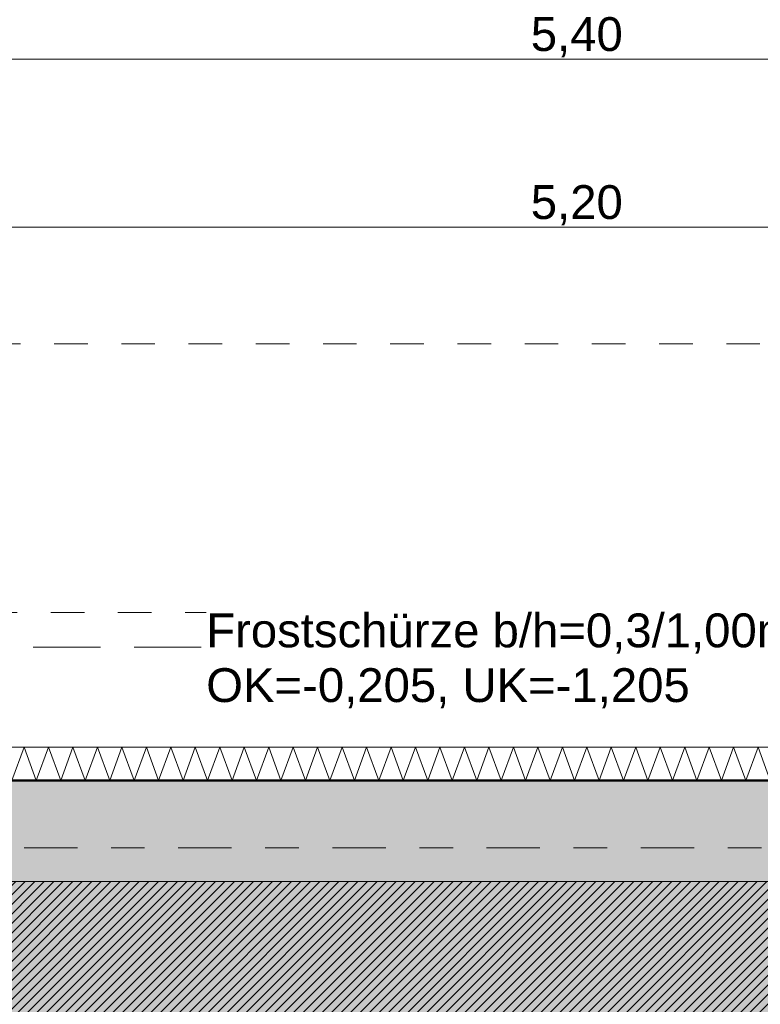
# Model space of a CAD drawing. Header units: metres. Extents: x -273 to 6, y -183 to 13.
# Tile 84 of 256: x -158.58 to -156.38, y -0.91 to 2.02. Entities that reach past the tile are written whole.
import ezdxf

# ---------------------------------------------------------------- set-up
doc = ezdxf.new("R2010")
doc.units = ezdxf.units.M
doc.header["$LTSCALE"] = 0.05
doc.header["$PDMODE"] = 1
doc.header["$PDSIZE"] = -2
for name, pattern in [('ISO-03 Gestrichelt mit Abstand-3', [1.524, 0.6096, -0.9144]), ('Linienart-53', [5.291531, 3.175, -1.058062, 0.352704, -0.705764]), ('Linienart-Gestrichelt mit Abstand', [6, 4, -2])]:
    doc.linetypes.add(name, pattern=pattern)
doc.layers.get('0').update_dxf_attribs({"lineweight": 25})
for name, color, linetype, lineweight, true_color in [('00 -Bauelemente -Dämmung innen', 7, 'Continuous', 9, 0xff7fe6), ('30 -32 Gründung-4 Frostschürze', 7, 'Continuous', 9, 0x66aaff), ('70 -72 Beschriftung- 1 Beschriftung allgemein', 7, 'Continuous', 9, 0xff6633), ('70 -76 Bemaßung- 2 Allgemein', 7, 'Continuous', 5, 0x6666cc)]:
    doc.layers.add(name, color=color, linetype=linetype, lineweight=lineweight, true_color=true_color)
for name, color, linetype, lineweight in [('30 -35 Decken- 2 Beläge- Dämmung', 7, 'Continuous', 9), ('70 -71 Achsen- 1 Gebäudeachsen', 7, 'Linienart-53', 18), ('Keine', 7, 'Continuous', 9)]:
    doc.layers.add(name, color=color, linetype=linetype, lineweight=lineweight)
doc.styles.add('Arial', font='arial.ttf')
doc.dimstyles.new('k+k_klein', dxfattribs={"dimtxt": 0.100689, "dimasz": 0.05302, "dimexe": 0.05, "dimexo": 0.15, "dimgap": 0.005, "dimtad": 1, "dimdec": 3, "dimtxsty": 'Arial', "dimblk": 'VW_SLASH-2', "dimblk1": 'VW_SLASH-2', "dimblk2": 'VW_SLASH-2', "dimcen": 0, "dimdle": 0.025, "dimadec": 3, "dimazin": 0, "dimtfac": 0.75, "dimtdec": 3, "dimtix": 1, "dimtmove": 0, "dimatfit": 0, "dimldrblk": 'VW_FILLEDARROW', "dimfxl": 0.1, "dimfxlon": 1, "dimfrac": 2, "dimtolj": 1, "dimarcsym": 0})

# ---------------------------------------------------------------- blocks, each defined once
blk = doc.blocks.new('_Achsen (3D)')
at = {"layer": '70 -71 Achsen- 1 Gebäudeachsen', "transparency": 33554687}
blk.add_line((-179.668, -0.447), (3.826, -0.447), dxfattribs=at)
blk = doc.blocks.new('Gruppe-124')
at = {"color": 255, "linetype": 'Continuous', "lineweight": 5}
blk.add_wipeout([(-159.621, -0.247), (-154.221, -0.247), (-154.221, -0.147), (-159.621, -0.147)], dxfattribs=at).dxf.layer = '00 -Bauelemente -Dämmung innen'
blk = doc.blocks.new('Gruppe-125')
at = {"layer": '00 -Bauelemente -Dämmung innen', "color": 7, "transparency": 33554687, "flags": 128}
blk.add_lwpolyline([(-158.6019, -0.247), (-158.5655, -0.147), (-158.5291, -0.247), (-158.4927, -0.147), (-158.4563, -0.247), (-158.4199, -0.147), (-158.3835, -0.247), (-158.3471, -0.147), (-158.3107, -0.247), (-158.2743, -0.147), (-158.2379, -0.247), (-158.2015, -0.147), (-158.1651, -0.247), (-158.1287, -0.147), (-158.0923, -0.247), (-158.0559, -0.147), (-158.0195, -0.247), (-157.9831, -0.147), (-157.9467, -0.247), (-157.9103, -0.147), (-157.8739, -0.247), (-157.8375, -0.147), (-157.8011, -0.247), (-157.7648, -0.147), (-157.7284, -0.247), (-157.692, -0.147), (-157.6556, -0.247), (-157.6192, -0.147), (-157.5828, -0.247), (-157.5464, -0.147), (-157.51, -0.247), (-157.4736, -0.147), (-157.4372, -0.247), (-157.4008, -0.147), (-157.3644, -0.247), (-157.328, -0.147), (-157.2916, -0.247), (-157.2552, -0.147), (-157.2188, -0.247), (-157.1824, -0.147), (-157.146, -0.247), (-157.1096, -0.147), (-157.0732, -0.247), (-157.0368, -0.147), (-157.0004, -0.247), (-156.964, -0.147), (-156.9276, -0.247), (-156.8912, -0.147), (-156.8548, -0.247), (-156.8184, -0.147), (-156.782, -0.247), (-156.7456, -0.147), (-156.7092, -0.247), (-156.6728, -0.147), (-156.6364, -0.247), (-156.6, -0.147), (-156.5636, -0.247), (-156.5273, -0.147), (-156.4909, -0.247), (-156.4545, -0.147), (-156.4181, -0.247), (-156.3817, -0.147), (-156.3453, -0.247)], dxfattribs=at)
blk = doc.blocks.new('Gruppe-129')
at = {"layer": '00 -Bauelemente -Dämmung innen', "color": 7, "linetype": 'Continuous', "lineweight": 9, "transparency": 33554687}
blk.add_line((-154.221, -0.147), (-159.621, -0.147), dxfattribs=at)
blk = doc.blocks.new('Gruppe-130')
at = {"layer": '00 -Bauelemente -Dämmung innen', "color": 7, "linetype": 'Continuous', "lineweight": 9, "transparency": 33554687}
blk.add_line((-159.621, -0.247), (-154.221, -0.247), dxfattribs=at)
blk = doc.blocks.new('Gruppe-131')
at = {"color": 7, "transparency": 33554687}
for name in ['Gruppe-129', 'Gruppe-130']:
    blk.add_blockref(name, (0, 0), dxfattribs=at)
blk = doc.blocks.new('Gruppe-132')
at = {"layer": '00 -Bauelemente -Dämmung innen', "color": 7}
blk.add_blockref('Gruppe-124', (0, 0), dxfattribs=at)
at = {"color": 7, "transparency": 33554687}
blk.add_blockref('Gruppe-131', (0, 0), dxfattribs=at)
at = {"layer": '00 -Bauelemente -Dämmung innen', "color": 7, "transparency": 33554687}
blk.add_blockref('Gruppe-125', (0, 0), dxfattribs=at)
blk = doc.blocks.new('Gruppe-133')
at = {"layer": '00 -Bauelemente -Dämmung innen', "color": 7, "transparency": 33554687}
blk.add_blockref('Gruppe-132', (0, 0), dxfattribs=at)
at = {"layer": '00 -Bauelemente -Dämmung innen', "color": 0, "flags": 1}
for tag in ['prm0_value', 'prm1_value', 'prm2_value', 'prm3_value', 'prm4_value', 'prm5_value', 'prm6_value', 'IFC_UUID', 'instanceID', 'prm0_name', 'prm0_type', 'prm1_name', 'prm1_type', 'prm2_name', 'prm2_type', 'prm3_name', 'prm3_type', 'prm4_name', 'prm4_type', 'prm5_name', 'prm5_type', 'prm6_name', 'prm6_type']:
    blk.add_attdef(tag, (-159.621, -0.247), '', height=0.00018, dxfattribs=at)
blk = doc.blocks.new('Gruppe-2490')
at = {"layer": 'Keine', "color": 7, "linetype": 'ISO-03 Gestrichelt mit Abstand-3', "lineweight": 9, "flags": 128}
blk.add_lwpolyline([(-159.876, 1.053), (-142.131, 1.053), (-142.131, 0.253), (-159.876, 0.253)], close=True, dxfattribs=at)
blk.add_lwpolyline([(-159.876, 1.053), (-142.131, 1.053), (-142.131, 0.253), (-159.876, 0.253)], close=True, dxfattribs=at)
blk = doc.blocks.new('_FU_2D LP5 (2D)')
at = {"layer": '30 -35 Decken- 2 Beläge- Dämmung', "linetype": 'Continuous', "lineweight": 18, "true_color": 0xd9d9d9}
h = blk.add_hatch(dxfattribs=at)
h.set_pattern_fill('Schraffur grau', color=254, style=0, pattern_type=2)
h.set_pattern_definition([(45, (-131.188402, -6.746944), (0.014142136, -0.014142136), [])])
h.paths.add_polyline_path([(-149.17086327, -2.24704198), (-150.87086327, -2.24704198), (-150.87086327, -0.54704198), (-151.02099996, -0.54704198), (-151.02099996, -2.89011624), (-154.22099996, -2.89011624), (-154.22099996, -0.54704198), (-159.62099996, -0.54704198), (-159.62099996, -5.54704198), (-119.72099996, -5.54704198), (-119.72099996, -10.21204198), (-100.02099996, -10.21204198), (-100.02099996, -7.44704198), (-101.74599996, -7.44704198), (-101.74599996, -5.21204198), (-114.72099996, -5.21204198), (-114.72099996, -2.89009828), (-116.22099996, -2.89009828), (-116.22099996, -0.54704198), (-120.62099996, -0.54704198), (-120.62099996, -2.89010187), (-123.82099996, -2.89010187), (-123.82099996, -0.54704198), (-128.22099996, -0.54704198), (-128.22099996, -2.89010187), (-131.42099996, -2.89010187), (-131.42099996, -0.54704198), (-135.82099996, -0.54704198), (-135.82099996, -2.89010187), (-139.02099996, -2.89010187), (-139.02099996, -0.54704198), (-143.42099996, -0.54704198), (-143.42099996, -2.89011265), (-146.62099996, -2.89011265), (-146.62099996, -0.54704198), (-149.17086327, -0.54704198)])
h.paths.add_polyline_path([(-105.92099996, -8.27204198), (-108.12099996, -8.27204198), (-108.12099996, -6.07204198), (-105.92099996, -6.07204198)])
h.paths.add_polyline_path([(-113.52099996, -8.27204198), (-115.72099996, -8.27204198), (-115.72099996, -6.07204198), (-113.52099996, -6.07204198)])
at = {"layer": 'Keine', "linetype": 'Continuous', "lineweight": 0, "transparency": 33554511}
h = blk.add_hatch(color=43, dxfattribs=at)
h.paths.add_polyline_path([(-131.42099996, -0.54704198), (-135.82099996, -0.54704198), (-135.82099996, -2.89010187), (-139.02099996, -2.89010187), (-139.02099996, -0.54704198), (-143.42099996, -0.54704198), (-143.42099996, -2.89011265), (-146.62099996, -2.89011265), (-146.62099996, -0.54704198), (-149.17086327, -0.54704198), (-149.17086327, -2.24704198), (-151.02099996, -2.24704198), (-151.02099996, -2.89011624), (-154.22099996, -2.89011624), (-154.22099996, -0.54704198), (-159.62099996, -0.54704198), (-159.62099996, -9.29704198), (-161.89599996, -9.29704198), (-161.89599996, -8.97204198), (-164.29599996, -8.97204198), (-164.29599996, -8.89704198), (-167.04599996, -8.89704198), (-167.04599996, -9.47204198), (-168.59599996, -9.47204198), (-168.59599996, -8.79704198), (-174.32099996, -8.79704198), (-174.32099996, -9.79704198), (-175.32099996, -9.79704198), (-175.32099996, -11.09704198), (-160.82099996, -11.09704198), (-160.82099996, -10.94704198), (-100.02099996, -10.94704198), (-100.02099996, -7.44704198), (-101.74599996, -7.44704198), (-101.74599996, -5.21204198), (-114.72099996, -5.21204198), (-114.72099996, -2.89009828), (-116.22099996, -2.89009828), (-116.22099996, -0.54704198), (-120.62099996, -0.54704198), (-120.62099996, -2.89010187), (-123.82099996, -2.89010187), (-123.82099996, -0.54704198), (-128.22099996, -0.54704198), (-128.22099996, -2.89010187), (-131.42099996, -2.89010187)])
h.paths.add_polyline_path([(-153.72099996, -6.07204198), (-151.52099996, -6.07204198), (-151.52099996, -8.27204198), (-153.72099996, -8.27204198)])
h.paths.add_polyline_path([(-143.92099996, -8.27204198), (-146.12099996, -8.27204198), (-146.12099996, -6.07204198), (-143.92099996, -6.07204198)])
h.paths.add_polyline_path([(-128.72099996, -8.27204198), (-130.92099996, -8.27204198), (-130.92099996, -6.07204198), (-128.72099996, -6.07204198)])
h.paths.add_polyline_path([(-113.52099996, -8.27204198), (-115.72099996, -8.27204198), (-115.72099996, -6.07204198), (-113.52099996, -6.07204198)])
h.paths.add_polyline_path([(-108.12099996, -6.07204198), (-105.92099996, -6.07204198), (-105.92099996, -8.27204198), (-108.12099996, -8.27204198)])
h.paths.add_polyline_path([(-123.32099996, -6.07204198), (-121.12099996, -6.07204198), (-121.12099996, -8.27204198), (-123.32099996, -8.27204198)])
h.paths.add_polyline_path([(-138.52099996, -6.07204198), (-136.32099996, -6.07204198), (-136.32099996, -8.27204198), (-138.52099996, -8.27204198)])
at = {"layer": '30 -35 Decken- 2 Beläge- Dämmung', "flags": 128}
blk.add_lwpolyline([(-131.42099996, -0.54704198), (-135.82099996, -0.54704198), (-135.82099996, -2.89010187), (-139.02099996, -2.89010187), (-139.02099996, -0.54704198), (-143.42099996, -0.54704198), (-143.42099996, -2.89011265), (-146.62099996, -2.89011265), (-146.62099996, -0.54704198), (-149.17086327, -0.54704198), (-149.17086327, -2.24704198), (-150.87086327, -2.24704198), (-150.87086327, -0.54704198), (-151.02099996, -0.54704198), (-151.02099996, -2.89011624), (-154.22099996, -2.89011624), (-154.22099996, -0.54704198), (-159.62099996, -0.54704198), (-159.62099996, -5.54704198), (-119.72099996, -5.54704198)], dxfattribs=at)
at = {"layer": 'Keine', "flags": 128}
blk.add_lwpolyline([(-154.22099996, -0.54704198), (-159.62099996, -0.54704198), (-159.62099996, -9.29704198), (-161.89599996, -9.29704198), (-161.89599996, -8.97204198), (-164.29599996, -8.97204198), (-164.29599996, -8.89704198), (-167.04599996, -8.89704198), (-167.04599996, -9.47204198), (-168.59599996, -9.47204198), (-168.59599996, -8.79704198), (-174.32099996, -8.79704198), (-174.32099996, -9.79704198), (-175.32099996, -9.79704198), (-175.32099996, -11.09704198), (-160.82099996, -11.09704198), (-160.82099996, -10.94704198), (-100.02099996, -10.94704198)], dxfattribs=at)
at = {"layer": '00 -Bauelemente -Dämmung innen', "color": 7}
blk.add_blockref('Gruppe-133', (0, 0), dxfattribs=at)
at = {"layer": '30 -32 Gründung-4 Frostschürze', "linetype": 'Continuous', "lineweight": 0, "transparency": 33554534}
blk.add_hatch(color=161, dxfattribs=at).paths.add_polyline_path([(-159.62099996, -0.24704198), (-154.22099996, -0.24704198), (-154.22099996, -0.54704198), (-159.62099996, -0.54704198)])
at = {"layer": '30 -32 Gründung-4 Frostschürze', "flags": 128}
blk.add_lwpolyline([(-159.62099996, -0.24704198), (-154.22099996, -0.24704198), (-154.22099996, -0.54704198), (-159.62099996, -0.54704198)], close=True, dxfattribs=at)
at = {"layer": 'Keine', "color": 1, "linetype": 'Linienart-Gestrichelt mit Abstand', "lineweight": 9, "true_color": 0xff0000, "flags": 128}
blk.add_lwpolyline([(6.03999377, -134.70913897), (4.10766281, -139.37286792), (2.43021044, -143.26963359), (0.229042, -148.18933714), (-1.94395765, -152.85045285), (-2.56993827, -154.15978267), (-4.36668217, -157.84024419, -0.1218666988), (-4.98756345, -158.57331042), (-24.20773646, -172.45584859, 0.2343426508), (-30.81423496, -181.88107792), (-30.81423496, -181.88107792, -0.1382747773), (-50.04185585, -181.32068598), (-50.04185585, -181.32068598), (-63.53399243, -176.93721776), (-98.52806435, -165.50668377), (-148.4236418, -149.2972654), (-209.68205216, -128.62056047), (-249.49758002, -116.74073979), (-271.8563458, -111.07977166), (-272.63374696, -110.30237051), (-272.63374694, -44.20319881), (-268.39909651, 0.15100107), (-267.46628238, 0.15012673), (-197.75478142, 0.14986172), (5.97600004, 0.14995802), (6.00607638, -63.16005056)], format="xyb", close=True, dxfattribs=at)
at = {"layer": '70 -72 Beschriftung- 1 Beschriftung allgemein', "color": 7}
blk.add_blockref('Gruppe-2490', (0, 0), dxfattribs=at)
at = {"layer": '70 -72 Beschriftung- 1 Beschriftung allgemein', "color": 103, "lineweight": 50, "true_color": 0x66cc7f, "flags": 128}
blk.add_lwpolyline([(-154.22099996, -0.24704198), (-159.62099996, -0.24704198), (-159.62099996, 0.10987974), (-160.82099996, 0.10987974), (-160.82099996, -0.24704198), (-166.82099996, -0.24704198), (-166.82099996, 0.10987639), (-168.82099996, 0.10987639), (-168.82099996, -4.15204198), (-168.02099996, -4.15204198), (-168.02099996, -7.92204198), (-168.59599996, -7.92204198), (-168.59599996, -8.49704198), (-174.32099996, -8.49704198), (-174.32099996, -7.59704198), (-176.52099996, -7.59704198), (-176.52099996, -9.79704198), (-175.62099996, -9.79704198), (-175.62099996, -11.09704198), (-176.02099996, -11.09704198), (-176.02099996, -12.29704198)], dxfattribs=at)
blk = doc.blocks.new('Gruppe-2736')
at = {"color": 255}
blk.add_wipeout([(-158.0235, -0.047), (-155.7185, -0.047), (-155.7185, 0.2775), (-158.0235, 0.2775)], dxfattribs=at).dxf.layer = '70 -72 Beschriftung- 1 Beschriftung allgemein'
at = {"layer": '70 -72 Beschriftung- 1 Beschriftung allgemein', "insert": (-158.0235, 0.2505), "char_height": 0.100689, "attachment_point": 1, "line_spacing_factor": 0.970891, "style": 'Arial'}
blk.add_mtext('Frostschürze b/h=0,3/1,00m bewehrt\\POK=-0,205, UK=-1,205', dxfattribs=at)
blk = doc.blocks.new('VW_SLASH-2')
at = {"color": 0, "linetype": 'ByBlock', "lineweight": -2, "transparency": 16777216}
blk.add_line((0.472, 0), (-1, 0), dxfattribs=at)
at = {"color": 0, "lineweight": 5, "transparency": 16777216, "flags": 128}
blk.add_lwpolyline([(0.5, 0.5), (-0.5, -0.5)], dxfattribs=at)
blk = doc.blocks.new('*D2973')
at = {"layer": '70 -76 Bemaßung- 2 Allgemein', "color": 0, "lineweight": -2}
for p, q in [((-159.621, 1.8), (-159.621, 1.95)), ((-154.221, 1.8), (-154.221, 1.95)), ((-154.274, 1.9), (-159.568, 1.9))]:
    blk.add_line(p, q, dxfattribs=at)
at = {"layer": 'Defpoints', "color": 0}
for p in [(-159.621, 1.9), (-159.621, 0.153), (-154.221, 0.1099)]:
    blk.add_point(p, dxfattribs=at)
at = {"layer": '70 -76 Bemaßung- 2 Allgemein', "color": 0, "lineweight": -2, "xscale": 0.05302001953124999, "yscale": 0.05302001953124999, "zscale": 0.05302001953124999, "rotation": 180}
blk.add_blockref('VW_SLASH-2', (-159.621, 1.9), dxfattribs=at)
at = {"layer": '70 -76 Bemaßung- 2 Allgemein', "color": 0, "lineweight": -2, "xscale": 0.05302001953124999, "yscale": 0.05302001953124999, "zscale": 0.05302001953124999}
blk.add_blockref('VW_SLASH-2', (-154.221, 1.9), dxfattribs=at)
at = {"layer": '70 -76 Bemaßung- 2 Allgemein', "color": 0, "insert": (-156.921, 1.9654), "char_height": 0.10069, "attachment_point": 5, "style": 'Arial'}
blk.add_mtext('\\A1;5,40', dxfattribs=at)
blk = doc.blocks.new('VW_FILLEDARROW')
at = {"linetype": 'Continuous', "lineweight": 0, "transparency": 16777216}
blk.add_hatch(color=0, dxfattribs=at).paths.add_polyline_path([(-2.829, 0.758), (0, 0), (-2.829, -0.758)])
at = {"color": 0, "lineweight": 5, "transparency": 16777216, "flags": 128}
blk.add_lwpolyline([(-2.829, 0.758), (0, 0), (-2.829, -0.758)], close=True, dxfattribs=at)
blk = doc.blocks.new('*D3216')
at = {"layer": '70 -76 Bemaßung- 2 Allgemein', "color": 0, "lineweight": -2}
for p, q in [((-159.521, 1.3), (-159.521, 1.45)), ((-154.321, 1.3), (-154.321, 1.45)), ((-154.374, 1.4), (-159.468, 1.4))]:
    blk.add_line(p, q, dxfattribs=at)
at = {"layer": 'Defpoints', "color": 0}
for p in [(-159.521, 1.4), (-159.521, 0.1499), (-154.321, 0.1499)]:
    blk.add_point(p, dxfattribs=at)
at = {"layer": '70 -76 Bemaßung- 2 Allgemein', "color": 0, "lineweight": -2, "xscale": 0.05302001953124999, "yscale": 0.05302001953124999, "zscale": 0.05302001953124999}
for p, rotation in [((-159.521, 1.4), 180), ((-154.321, 1.4), 360)]:
    blk.add_blockref('VW_SLASH-2', p, dxfattribs=dict(at, rotation=rotation))
at = {"layer": '70 -76 Bemaßung- 2 Allgemein', "color": 0, "insert": (-156.921, 1.4654), "char_height": 0.10069, "attachment_point": 5, "style": 'Arial'}
blk.add_mtext('\\A1;5,20', dxfattribs=at)
blk = doc.blocks.new('Gruppe-2789')
at = {"layer": '70 -76 Bemaßung- 2 Allgemein'}
dim = blk.add_linear_dim(base=(-159.62099996, 1.89995802), p1=(-154.22099996, 0.10988376), p2=(-159.62099996, 0.15295802), text='5,40', dimstyle='k+k_klein', override={"dimtxt": 0.100689, "dimgap": 0.005, "dimdec": 8, "dimpost": '<>', "dimtxsty": 'Arial', "dimtmove": 2}, dxfattribs=at)
dim.commit()
dim.dimension.update_dxf_attribs({"geometry": '*D2973', "text_midpoint": (-156.92099996, 1.96542156)})
blk = doc.blocks.new('Gruppe-2794')
at = {"layer": '70 -76 Bemaßung- 2 Allgemein'}
dim = blk.add_linear_dim(base=(-159.52099996, 1.39995802), p1=(-154.32099996, 0.14988376), p2=(-159.52099996, 0.14987974), text='5,20', dimstyle='k+k_klein', override={"dimtxt": 0.100689, "dimgap": 0.005, "dimdec": 8, "dimpost": '<>', "dimtxsty": 'Arial', "dimtmove": 2}, dxfattribs=at)
dim.commit()
dim.dimension.update_dxf_attribs({"geometry": '*D3216', "text_midpoint": (-156.92099996, 1.46542156)})
blk = doc.blocks.new('_FU_2D Bemaßung_ Beschriftung (3D)')
at = {"layer": '70 -72 Beschriftung- 1 Beschriftung allgemein', "color": 7}
blk.add_blockref('Gruppe-2736', (0, 0), dxfattribs=at)
at = {"layer": '70 -76 Bemaßung- 2 Allgemein'}
for name in ['Gruppe-2789', 'Gruppe-2794']:
    blk.add_blockref(name, (0, 0), dxfattribs=at)

msp = doc.modelspace()

# ---------------------------------------------------------------- block references
at = {"layer": 'Keine', "color": 1}
msp.add_blockref('_Achsen (3D)', (0, 0), dxfattribs=at)

# ---------------------------------------------------------------- next in the draw order: block references
msp.add_blockref('_FU_2D LP5 (2D)', (0, 0), dxfattribs=at)

# ---------------------------------------------------------------- next in the draw order: block references
msp.add_blockref('_FU_2D Bemaßung_ Beschriftung (3D)', (0, 0), dxfattribs=at)

doc.saveas('drawing.dxf')
